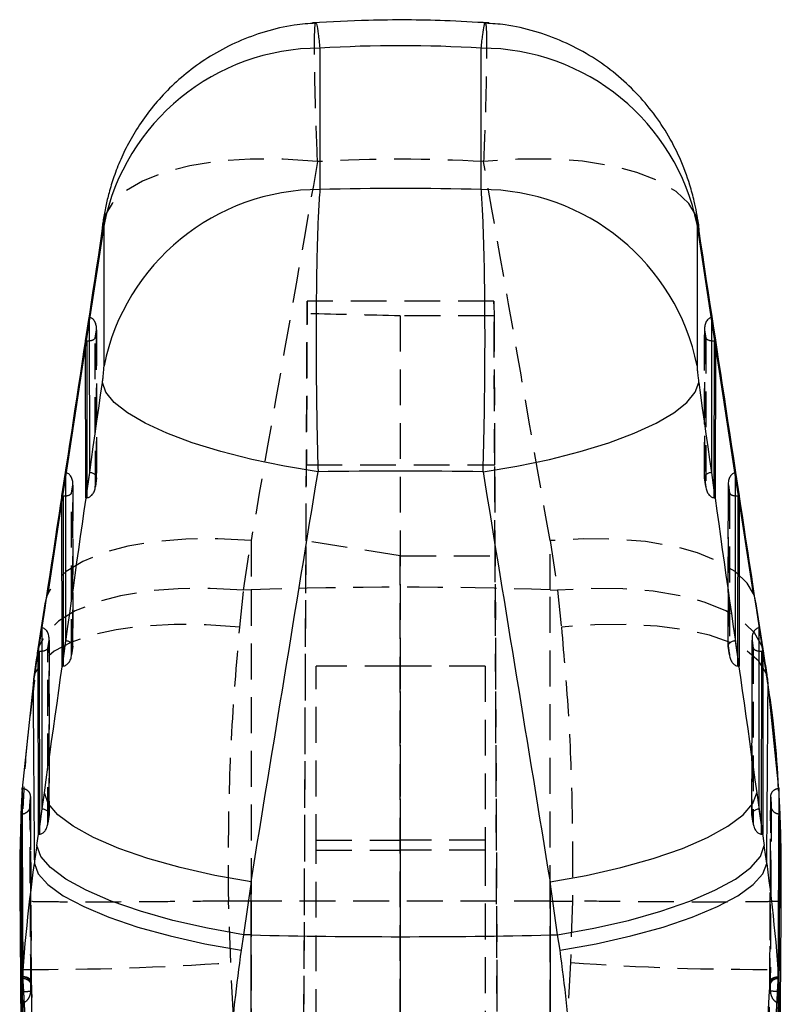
# Model space of a CAD drawing. Extents: x 26 to 373, y 29 to 284.
# Tile 12 of 14: x 208 to 235, y 235 to 270. Entities that reach past the tile are written whole.
import ezdxf

# ---------------------------------------------------------------- set-up
doc = ezdxf.new("R2010")
doc.units = 0
doc.linetypes.add('HIDDEN', pattern=[1.905, 1.27, -0.635])
doc.layers.get('0').update_dxf_attribs({"linetype": 'CONTINUOUS'})

msp = doc.modelspace()

# ---------------------------------------------------------------- linework, layer by layer
at = {"color": 7, "linetype": 'CONTINUOUS'}
for p, q in [((218.495829, 268.845858), (218.495829, 263.828637)), ((224.223642, 263.828637), (224.223642, 268.845858)), ((210.833945, 262.594985), (210.308735, 259.149621)), ((210.777449, 262.568543), (210.762073, 262.345041)), ((210.834191, 257.569181), (210.834191, 262.586402)), ((231.88528, 262.586402), (231.88528, 257.569181)), ((232.410737, 259.149621), (231.885746, 262.593547)), ((231.957399, 262.345041), (231.941514, 262.571933)), ((210.18197, 258.459727), (210.308619, 259.288127)), ((210.308619, 259.288127), (210.313188, 253.783862)), ((232.406283, 253.783862), (232.410852, 259.288127)), ((232.410852, 259.288127), (232.537501, 258.459727)), ((210.203465, 258.459056), (209.466828, 253.626729)), ((210.186598, 252.885344), (210.18197, 258.459727)), ((233.252643, 253.626729), (232.516006, 258.459056)), ((232.537501, 258.459727), (232.532873, 252.885344)), ((209.340052, 252.952779), (209.466701, 253.781179)), ((209.466701, 253.781179), (209.471656, 247.810806)), ((210.313188, 253.783862), (210.186598, 252.885344)), ((232.532873, 252.885344), (232.406283, 253.783862)), ((233.247815, 247.810806), (233.25277, 253.781179)), ((233.25277, 253.781179), (233.379419, 252.952779)), ((209.363979, 252.952034), (208.834756, 249.480347)), ((209.345065, 246.912288), (209.340052, 252.952779)), ((233.884715, 249.480347), (233.355493, 252.952034)), ((233.379419, 252.952779), (233.374406, 246.912288)), ((208.716164, 248.900669), (208.448597, 247.140052)), ((208.731831, 249.126139), (208.464264, 247.365522)), ((234.255207, 247.365522), (233.98764, 249.126139)), ((234.270875, 247.140052), (234.003308, 248.900669)), ((208.498133, 247.445831), (208.624781, 248.274239)), ((208.624781, 248.274239), (208.630123, 241.83775)), ((234.089348, 241.83775), (234.09469, 248.274239)), ((234.09469, 248.274239), (234.221339, 247.445831)), ((209.471656, 247.810806), (209.345065, 246.912288)), ((233.374406, 246.912288), (233.247815, 247.810806)), ((208.503533, 240.939232), (208.498133, 247.445831)), ((234.221339, 247.445831), (234.215938, 240.939232)), ((208.325682, 246.441046), (208.314916, 246.248285)), ((208.314916, 246.248285), (207.934691, 242.569918)), ((234.78478, 242.569918), (234.404555, 246.248285)), ((207.934684, 242.57184), (207.887016, 241.650546)), ((207.934691, 242.569918), (207.934684, 242.57184)), ((234.784787, 242.57184), (234.78478, 242.569918)), ((234.832455, 241.650546), (234.784787, 242.57184)), ((208.450672, 240.539903), (208.716164, 242.413732)), ((234.003308, 242.413732), (234.268799, 240.539903)), ((207.887016, 241.650546), (207.887029, 241.647387)), ((207.900819, 241.650546), (207.887016, 241.650546)), ((207.887029, 241.647387), (207.922209, 234.966698)), ((207.93841, 241.653251), (207.900819, 241.650546)), ((208.630123, 241.83775), (208.503533, 240.939232)), ((234.215938, 240.939232), (234.089348, 241.83775)), ((234.818652, 241.650546), (234.781066, 241.656879)), ((234.797262, 234.966698), (234.832443, 241.647387)), ((234.832455, 241.650546), (234.818652, 241.650546)), ((234.832443, 241.647387), (234.832455, 241.650546)), ((216.051951, 239.247101), (215.78646, 237.373272)), ((216.051951, 237.367036), (216.051951, 239.247101)), ((226.66752, 239.247101), (226.66752, 237.367036)), ((226.933012, 237.373272), (226.66752, 239.247101)), ((207.843052, 239.031876), (207.892396, 232.669043)), ((215.78646, 237.373272), (215.697082, 236.828024)), ((216.051951, 237.367036), (215.78646, 237.373272)), ((216.051951, 225.14798), (216.051951, 237.367036)), ((226.66752, 237.367036), (226.933012, 237.373272)), ((226.66752, 237.367036), (226.66752, 225.14798)), ((227.02239, 236.828024), (226.933012, 237.373272))]:
    msp.add_line(p, q, dxfattribs=at)
at = {"color": 7, "linetype": 'HIDDEN'}
for p, q in [((210.88715, 262.944015), (210.833945, 262.594985)), ((231.885746, 262.593547), (231.832321, 262.944015)), ((224.675534, 259.867261), (218.043937, 259.867261)), ((217.716371, 184.732763), (218.042338, 259.418579)), ((221.347737, 259.34499), (221.359126, 184.614813)), ((224.677426, 259.34499), (221.347737, 259.34499)), ((224.677426, 259.34499), (225.0031, 184.725734)), ((210.308735, 259.149621), (210.203465, 258.459056)), ((232.516006, 258.459056), (232.410737, 259.149621)), ((210.522914, 258.562247), (210.565823, 258.842918)), ((210.565823, 258.842918), (210.570185, 253.589007)), ((210.573066, 253.611105), (210.568677, 258.89949)), ((232.150794, 258.89949), (232.146405, 253.611105)), ((232.149286, 253.589007), (232.153648, 258.842918)), ((232.153648, 258.842918), (232.196558, 258.562247)), ((210.527295, 253.284583), (210.522914, 258.562247)), ((232.196558, 258.562247), (232.192177, 253.284583)), ((218.005548, 251.353572), (218.017465, 254.050622)), ((218.017465, 254.050622), (224.702006, 254.050622)), ((224.71627, 250.82233), (224.702006, 254.050622)), ((209.466828, 253.626729), (209.363979, 252.952034)), ((210.524042, 253.257091), (210.572231, 253.599124)), ((210.570185, 253.589007), (210.527295, 253.284583)), ((232.14724, 253.599124), (232.195429, 253.257091)), ((232.192177, 253.284583), (232.149286, 253.589007)), ((233.355493, 252.952034), (233.252643, 253.626729)), ((209.680994, 253.055307), (209.723904, 253.335977)), ((209.685763, 247.311527), (209.680994, 253.055307)), ((209.723904, 253.335977), (209.728652, 247.615951)), ((209.731534, 247.638049), (209.726758, 253.39255)), ((210.22557, 253.161962), (210.225798, 252.887102)), ((232.493673, 252.887102), (232.493901, 253.161962)), ((232.992714, 253.39255), (232.987937, 247.638049)), ((232.990819, 247.615951), (232.995567, 253.335977)), ((232.995567, 253.335977), (233.038477, 253.055307)), ((233.038477, 253.055307), (233.033709, 247.311527)), ((215.784384, 249.60238), (216.051951, 251.362997)), ((216.051951, 251.362997), (216.051951, 249.612386)), ((217.716377, 185.11316), (218.005548, 251.353572)), ((221.349093, 250.82233), (218.005548, 251.353572)), ((226.66752, 251.362997), (226.935087, 249.60238)), ((226.66752, 249.612386), (226.66752, 251.362997)), ((221.349093, 250.82233), (224.71627, 250.82233)), ((221.359126, 185.007913), (221.349093, 250.82233)), ((225.003094, 185.12019), (224.71627, 250.82233)), ((215.650704, 248.295622), (215.784384, 249.60238)), ((216.051951, 249.612386), (215.784384, 249.60238)), ((216.051951, 249.612386), (216.051951, 238.569739)), ((226.66752, 249.612386), (226.935087, 249.60238)), ((226.66752, 238.569739), (226.66752, 249.612386)), ((226.935087, 249.60238), (227.068768, 248.295622)), ((208.839076, 247.548359), (208.881985, 247.82903)), ((208.881985, 247.82903), (208.88712, 241.642895)), ((208.890002, 241.664993), (208.884838, 247.885602)), ((233.834633, 247.885602), (233.82947, 241.664993)), ((233.832351, 241.642895), (233.837486, 247.82903)), ((233.837486, 247.82903), (233.880395, 247.548359)), ((208.84423, 241.338464), (208.839076, 247.548359)), ((209.68251, 247.284027), (209.730699, 247.626061)), ((209.728652, 247.615951), (209.685763, 247.311527)), ((232.988772, 247.626061), (233.036961, 247.284027)), ((233.033709, 247.311527), (232.990819, 247.615951)), ((233.880395, 247.548359), (233.875241, 241.338464)), ((209.384037, 247.188906), (209.384266, 246.914039)), ((233.335206, 246.914039), (233.335434, 247.188906)), ((218.359736, 240.38201), (218.359736, 246.906678)), ((221.359736, 246.906678), (218.359736, 246.906678)), ((221.359736, 240.38201), (221.359736, 246.906678)), ((224.359736, 246.906678), (221.359736, 246.906678)), ((224.359736, 246.906678), (224.359736, 240.38201)), ((234.77836, 242.49948), (234.765851, 242.753039)), ((207.983058, 242.530363), (207.950256, 241.841862)), ((208.204798, 241.944174), (208.220551, 242.250579)), ((208.220559, 242.248135), (208.204808, 241.941328)), ((208.220551, 242.250579), (208.220559, 242.248135)), ((208.249304, 236.580478), (208.22249, 242.259795)), ((234.497134, 242.259721), (234.465871, 235.715615)), ((234.498912, 242.248135), (234.49892, 242.250579)), ((234.514663, 241.941328), (234.498912, 242.248135)), ((234.49892, 242.250579), (234.514673, 241.944174)), ((208.204808, 241.941328), (208.204798, 241.944174)), ((234.514673, 241.944174), (234.514663, 241.941328)), ((208.840978, 241.310971), (208.889167, 241.653005)), ((208.88712, 241.642895), (208.84423, 241.338464)), ((233.830304, 241.653005), (233.878494, 241.310971)), ((233.875241, 241.338464), (233.832351, 241.642895)), ((208.542506, 241.21585), (208.542734, 240.940983)), ((234.176737, 240.940983), (234.176966, 241.21585)), ((218.359736, 240.731338), (221.359736, 240.731338)), ((224.359736, 240.731338), (221.359736, 240.731338)), ((218.359736, 240.38201), (221.359736, 240.38201)), ((218.359736, 184.646836), (218.359736, 240.38201)), ((221.359736, 184.571078), (221.359736, 240.38201)), ((224.359736, 240.38201), (221.359736, 240.38201)), ((224.359736, 240.38201), (224.359736, 184.646836)), ((207.845563, 239.031883), (207.847224, 238.576943)), ((207.847224, 238.576943), (207.932304, 236.144292)), ((215.257568, 238.570841), (215.259594, 238.570849)), ((215.330539, 236.384662), (215.257568, 238.570841)), ((216.051951, 238.569739), (215.259594, 238.570849)), ((216.051951, 238.569739), (216.051951, 223.068046)), ((226.66752, 238.569739), (227.459877, 238.570849)), ((226.66752, 223.068046), (226.66752, 238.569739)), ((227.461903, 238.570841), (227.388933, 236.384662)), ((227.459877, 238.570849), (227.461903, 238.570841)), ((208.2471, 236.560362), (208.251542, 235.702815)), ((216.051951, 223.068046), (215.330539, 236.384662)), ((227.388933, 236.384662), (226.66752, 223.068046)), ((207.934887, 235.86187), (207.932304, 236.144292)), ((207.932304, 236.144292), (207.965146, 235.535363)), ((234.754325, 235.535363), (234.787167, 236.144292)), ((234.787167, 236.144292), (234.784584, 235.86187)), ((207.934104, 235.815199), (207.934887, 235.86187)), ((207.95154, 235.815199), (207.934104, 235.815199)), ((234.785367, 235.815199), (234.767931, 235.815199)), ((234.784584, 235.86187), (234.785367, 235.815199)), ((207.963183, 235.566276), (207.965146, 235.535363)), ((209.425681, 214.22224), (208.272134, 235.375116)), ((234.447337, 235.375116), (233.29379, 214.22224)), ((234.743795, 235.356102), (234.754325, 235.535363)), ((234.754325, 235.535363), (234.756288, 235.566276)), ((234.785177, 234.966869), (234.786568, 235.23059)), ((207.934294, 234.966869), (207.922208, 234.966698)), ((207.932971, 235.217939), (207.934294, 234.966869)), ((234.797263, 234.966698), (234.785177, 234.966869))]:
    msp.add_line(p, q, dxfattribs=at)
at = {"color": 8, "linetype": 'CONTINUOUS'}
for p, q in [((210.221173, 258.458505), (210.22557, 253.161962)), ((232.493901, 253.161962), (232.498298, 258.458505)), ((209.379254, 252.951557), (209.384037, 247.188906)), ((233.335434, 247.188906), (233.340217, 252.951557)), ((208.731831, 249.126139), (208.716164, 248.900669)), ((234.003308, 248.900669), (233.98764, 249.126139)), ((208.464264, 247.365522), (208.448597, 247.140052)), ((208.537335, 247.444617), (208.542506, 241.21585)), ((234.176966, 241.21585), (234.182136, 247.444617)), ((234.270875, 247.140052), (234.255207, 247.365522)), ((234.404555, 246.248285), (234.393792, 246.441031))]:
    msp.add_line(p, q, dxfattribs=at)
at = {"color": 7, "linetype": 'HIDDEN', "flags": 128}
for points in [[(218.412614, 264.81651), (217.196038, 264.90389), (216.016863, 264.908689), (214.902494, 264.8308), (213.878825, 264.672043), (212.969646, 264.436098), (212.196083, 264.128434), (211.576114, 263.756233), (211.124146, 263.328122), (210.887093, 262.943881)], [(231.832162, 262.944373), (231.595326, 263.328122), (231.143357, 263.756233), (230.523388, 264.128434), (229.749825, 264.436098), (228.840646, 264.672043), (227.816977, 264.8308), (226.702608, 264.908689), (225.523433, 264.90389), (224.306857, 264.81651)], [(210.887093, 262.943881), (210.85068, 262.854049), (210.777449, 262.568543)], [(231.941514, 262.571933), (231.868792, 262.854049), (231.832162, 262.944373)], [(216.051951, 251.362997), (214.872388, 251.42991), (213.734502, 251.419003), (212.66342, 251.330519), (211.682795, 251.16642), (210.814283, 250.930319), (210.077062, 250.627438), (209.487412, 250.264461), (209.058355, 249.849404), (208.834873, 249.480615)], [(233.884576, 249.480667), (233.661116, 249.849404), (233.232059, 250.264461), (232.64241, 250.627438), (231.905189, 250.930319), (231.036676, 251.16642), (230.056051, 251.330519), (228.984969, 251.419003), (227.847083, 251.42991), (226.66752, 251.362997)], [(215.784384, 249.60238), (214.604821, 249.669293), (213.466935, 249.658386), (212.395853, 249.56991), (211.415229, 249.405804), (210.546715, 249.16971), (209.809494, 248.866821), (209.219845, 248.503844), (208.790789, 248.088794), (208.531799, 247.630822), (208.464264, 247.365522)], [(234.255207, 247.365522), (234.187672, 247.630822), (233.928683, 248.088794), (233.499626, 248.503844), (232.909977, 248.866821), (232.172756, 249.16971), (231.304242, 249.405804), (230.323619, 249.56991), (229.252536, 249.658386), (228.11465, 249.669293), (226.935087, 249.60238)], [(215.650704, 248.295622), (214.465075, 248.37588), (213.321688, 248.386467), (212.246051, 248.327168), (211.262164, 248.199301), (210.391976, 248.00572), (209.654902, 247.750732), (209.067388, 247.440042), (208.64254, 247.080567), (208.389837, 246.680336), (208.325682, 246.441046)], [(234.393792, 246.441031), (234.329635, 246.680336), (234.076931, 247.080567), (233.652083, 247.440042), (233.064569, 247.750732), (232.327495, 248.00572), (231.457307, 248.199301), (230.47342, 248.327168), (229.397783, 248.386467), (228.254396, 248.37588), (227.068768, 248.295622)]]:
    msp.add_lwpolyline(points, dxfattribs=at)
at = {"color": 7, "linetype": 'CONTINUOUS', "flags": 128}
for points in [[(218.429961, 253.805871), (217.235765, 254.002983), (216.077017, 254.244397), (214.979637, 254.52471), (213.96817, 254.837664), (213.065238, 255.176248), (212.29104, 255.5329), (211.662892, 255.899633), (211.194842, 256.268243), (210.897363, 256.63049), (210.777106, 256.978276)], [(224.289511, 253.805871), (225.483706, 254.002983), (226.642454, 254.244397), (227.739834, 254.52471), (228.751302, 254.837664), (229.654233, 255.176248), (230.428431, 255.5329), (231.05658, 255.899633), (231.524629, 256.268243), (231.822108, 256.63049), (231.942365, 256.978276)], [(208.834873, 249.480615), (208.799366, 249.391439), (208.731831, 249.126139)], [(233.98764, 249.126139), (233.920105, 249.391439), (233.884576, 249.480667)], [(216.051951, 239.247101), (214.768336, 239.476631), (213.536882, 239.757041), (212.389844, 240.080985), (211.357265, 240.439983), (210.466195, 240.824627), (209.739973, 241.22485), (209.197621, 241.630162), (208.853346, 242.029945), (208.716164, 242.413732)], [(226.66752, 239.247101), (227.951135, 239.476631), (229.182589, 239.757041), (230.329627, 240.080985), (231.362206, 240.439983), (232.253276, 240.824627), (232.979498, 241.22485), (233.52185, 241.630162), (233.866126, 242.029945), (234.003308, 242.413732)], [(215.78646, 237.373272), (214.502845, 237.602802), (213.271391, 237.883212), (212.124352, 238.207156), (211.091774, 238.566155), (210.200704, 238.950799), (209.474482, 239.351022), (208.93213, 239.756333), (208.587854, 240.156116), (208.450672, 240.539903)], [(226.933012, 237.373272), (228.216626, 237.602802), (229.44808, 237.883212), (230.59512, 238.207156), (231.627697, 238.566155), (232.518767, 238.950799), (233.244989, 239.351022), (233.787341, 239.756333), (234.131617, 240.156116), (234.268799, 240.539903)], [(208.361294, 239.907401), (208.500183, 239.537867), (208.845695, 239.151994), (209.388798, 238.759878), (210.115297, 238.371754), (211.0062, 237.997773), (212.03822, 237.647714), (213.184381, 237.330722), (214.414722, 237.055095), (215.697082, 236.828024)], [(227.02239, 236.828024), (228.30475, 237.055095), (229.53509, 237.330722), (230.681251, 237.647714), (231.713271, 237.997773), (232.604174, 238.371754), (233.330673, 238.759878), (233.873776, 239.151994), (234.219288, 239.537867), (234.358177, 239.907401)]]:
    msp.add_lwpolyline(points, dxfattribs=at)
at = {"color": 7, "linetype": 'CONTINUOUS'}
for centre, radius, start, end in [((218.489067, 261.035446), 7.810416, 89.950397, 168.5463345), ((224.230404, 261.035446), 7.810416, 11.4536655, 90.049603), ((218.489067, 256.018225), 7.810416, 89.950397, 168.5463345), ((224.230404, 256.018225), 7.810416, 11.4536655, 90.049603), ((221.359736, 463.637807), 226.333016, 268.65622103, 271.34377897)]:
    msp.add_arc(centre, radius, start, end, dxfattribs=at)
at = {"color": 7, "linetype": 'HIDDEN'}
for centre, radius, start, end in [((221.359736, 107.466222), 142.245226, 87.86155015, 92.13844985), ((208.446681, 334.285838), 98.142895, 269.69970556, 274.02209573), ((234.27279, 334.285838), 98.142895, 265.97790427, 270.30029444), ((207.965461, 235.523345), 0.292186, 6.9275303, 92.7308549), ((234.753667, 235.52375), 0.291798, 87.1981914, 173.1434234)]:
    msp.add_arc(centre, radius, start, end, dxfattribs=at)
at = {"color": 7, "linetype": 'CONTINUOUS'}
for centre, major_axis, ratio, start_param, end_param in [((221.359736, 190.554196), (0, 78.378381), 0.776999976, 6.236141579, 6.330229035), ((221.359736, 228.680247), (60.9, 0), 0.577788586, 1.523752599, 1.617840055), ((213.316244, 255.460416), (52.662426, 346.037494), 0.010175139, 1.55244796, 1.591302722), ((229.403227, 255.460416), (-52.662426, 346.037494), 0.010175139, 4.691882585, 4.730737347), ((210.221283, 258.599546), (0.30433, -0.023002), 0.461114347, 4.746868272, 5.040477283), ((232.498188, 258.599546), (0.30433, 0.023002), 0.461114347, 4.384300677, 4.677909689), ((213.316244, 299.027888), (52.67568, 375.394985), 0.0088355, 4.562239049, 4.601378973), ((229.403227, 299.027888), (-52.67568, 375.394985), 0.0088355, 1.681806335, 1.720946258), ((221.359736, 298.033342), (60.75871, 375.540696), 0.011040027, 4.556991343, 4.596131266), ((221.359736, 228.680247), (60.9, 0), 0.413050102, 1.522669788, 1.618922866), ((221.359736, 298.033342), (-60.75871, 375.540696), 0.011040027, 1.687054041, 1.726193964), ((209.379364, 253.092601), (0.30433, -0.023002), 0.461114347, 4.746868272, 5.040477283), ((233.340108, 253.092601), (0.30433, 0.023002), 0.461114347, 4.384300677, 4.677909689), ((208.530816, 239.935385), (2.147651, 17.303404), 0.060915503, 1.148917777, 1.204911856), ((208.495349, 247.31031), (0.307396, 0.000452), 0.440886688, 1.433131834, 1.561091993), ((208.537444, 247.585657), (0.30433, -0.023002), 0.461114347, 4.746868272, 5.040477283), ((234.182027, 247.585657), (0.30433, 0.023002), 0.461114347, 4.384300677, 4.677909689), ((234.224123, 247.31031), (0.307396, -0.000452), 0.440886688, 1.580500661, 1.70846082), ((234.188655, 239.935385), (-2.147651, 17.303404), 0.060915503, 5.078273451, 5.13426753), ((209.904393, 224.108461), (7.285453, 58.698138), 0.060915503, 1.294642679, 1.305848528), ((232.815078, 224.108461), (-7.285453, 58.698138), 0.060915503, 4.977336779, 4.988542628)]:
    msp.add_ellipse(centre, major_axis=major_axis, ratio=ratio, start_param=start_param, end_param=end_param, dxfattribs=at)
at = {"color": 7, "linetype": 'HIDDEN'}
for centre, major_axis, ratio, start_param, end_param in [((221.359736, 254.46587), (60.724364, 346.291118), 0.013346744, 1.543242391, 1.582097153), ((221.359736, 190.554196), (0, 74.349424), 0.819105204, 6.234773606, 6.331597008), ((221.359736, 254.46587), (-60.724364, 346.291118), 0.013346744, 4.701088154, 4.739942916), ((217.999663, 249.716546), (0.044274, 10.150712), 0.000120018, 5.984753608, 7.412840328), ((224.719809, 249.716546), (-0.044274, 10.150712), 0.000120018, 5.153530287, 6.605360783), ((178.586771, 249.716546), (145.15779, -0.236196), 0.069909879, 1.271891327, 1.295635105), ((210.264193, 258.880215), (0.030939, 0.40934), 0.739992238, 4.677166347, 6.238540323), ((232.455279, 258.880215), (-0.030939, 0.40934), 0.739992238, 0.044644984, 1.606018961), ((210.179187, 258.324198), (0.307396, 0.000452), 0.440886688, 1.433131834, 1.561091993), ((210.221283, 258.599546), (0.30433, -0.023002), 0.461114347, 5.040477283, 6.180282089), ((232.498188, 258.599546), (0.30433, 0.023002), 0.461114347, 3.244495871, 4.384300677), ((232.540284, 258.324198), (0.307396, -0.000452), 0.440886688, 1.580500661, 1.70846082), ((209.422273, 253.373271), (0.030939, 0.40934), 0.739992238, 4.677166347, 6.238540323), ((210.268554, 253.626304), (0.304306, -0.021204), 0.528652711, 6.182320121, 7.743694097), ((232.450918, 253.626304), (0.304306, 0.021204), 0.528652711, 1.681083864, 3.24245784), ((233.297198, 253.373271), (-0.030939, 0.40934), 0.739992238, 0.044644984, 1.606018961), ((209.379364, 253.092601), (0.30433, -0.023002), 0.461114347, 5.040477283, 6.180282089), ((210.225664, 253.321878), (0.0303, 0.434847), 0.696728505, 3.241714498, 4.675128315), ((232.493808, 253.321878), (-0.0303, 0.434847), 0.696728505, 1.608056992, 3.041470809), ((233.340108, 253.092601), (0.30433, 0.023002), 0.461114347, 3.244495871, 4.384300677), ((209.337268, 252.817254), (0.307396, 0.000452), 0.440886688, 1.433131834, 1.561091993), ((210.183587, 253.023225), (0.307387, 0.004449), 0.448603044, 4.715690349, 4.843650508), ((232.535884, 253.023225), (0.307387, -0.004449), 0.448603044, 4.581127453, 4.709087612), ((233.382203, 252.817254), (0.307396, -0.000452), 0.440886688, 1.580500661, 1.70846082), ((208.580354, 247.866327), (0.030939, 0.40934), 0.739992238, 4.677166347, 6.238540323), ((234.139117, 247.866327), (-0.030939, 0.40934), 0.739992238, 0.044644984, 1.606018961), ((209.427021, 247.653246), (0.304306, -0.021204), 0.528652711, 6.182320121, 7.743694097), ((233.29245, 247.653246), (0.304306, 0.021204), 0.528652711, 1.681083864, 3.24245784), ((208.537444, 247.585657), (0.30433, -0.023002), 0.461114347, 5.040477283, 6.180282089), ((234.182027, 247.585657), (0.30433, 0.023002), 0.461114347, 3.244495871, 4.384300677), ((209.384131, 247.34882), (0.0303, 0.434847), 0.696728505, 3.241714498, 4.675128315), ((233.33534, 247.34882), (-0.0303, 0.434847), 0.696728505, 1.608056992, 3.041470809), ((209.342055, 247.050167), (0.307387, 0.004449), 0.448603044, 4.715690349, 4.843650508), ((233.377416, 247.050167), (0.307387, -0.004449), 0.448603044, 4.581127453, 4.709087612), ((208.585489, 241.680188), (0.304306, -0.021204), 0.528652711, 6.182320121, 7.743694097), ((234.133982, 241.680188), (0.304306, 0.021204), 0.528652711, 1.681083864, 3.24245784), ((208.542599, 241.375762), (0.0303, 0.434847), 0.696728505, 3.241714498, 4.675128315), ((234.176872, 241.375762), (-0.0303, 0.434847), 0.696728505, 1.608056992, 3.041470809), ((208.500522, 241.077109), (0.307387, 0.004449), 0.448603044, 4.715690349, 4.843650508), ((234.218949, 241.077109), (0.307387, -0.004449), 0.448603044, 4.581127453, 4.709087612)]:
    msp.add_ellipse(centre, major_axis=major_axis, ratio=ratio, start_param=start_param, end_param=end_param, dxfattribs=at)
at = {"color": 7, "linetype": 'CONTINUOUS'}
for points, knots in [([(224.490273, 269.740479), (223.97079, 269.769555), (222.550866, 269.84903), (220.460244, 269.859676), (218.894404, 269.776019), (218.229198, 269.740479)], [0, 0, 0, 0, 0.2491538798, 0.6810227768, 1, 1, 1, 1]), ([(218.355482, 269.732939), (218.099169, 269.715851), (217.489278, 269.67519), (216.559183, 269.449422), (215.595021, 269.098881), (214.716946, 268.644847), (213.931012, 268.112923), (213.240598, 267.520019), (212.646659, 266.884902), (212.148781, 266.226692), (211.743648, 265.564606), (211.425217, 264.917292), (211.185008, 264.302471), (211.013585, 263.743236), (210.892168, 263.227811), (210.820327, 262.854266), (210.787921, 262.627639), (210.779359, 262.567761)], [0, 0, 0, 0, 0.067832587, 0.161405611, 0.251756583, 0.338630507, 0.422013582, 0.502133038, 0.578731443, 0.651489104, 0.719975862, 0.783678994, 0.842058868, 0.894530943, 0.938844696, 0.98384199, 1, 1, 1, 1]), ([(231.941323, 262.57092), (231.939354, 262.584549), (231.897908, 262.871398), (231.809575, 263.333299), (231.600302, 264.125401), (231.293632, 264.945781), (230.831446, 265.832123), (230.283184, 266.630865), (229.644797, 267.360715), (228.908801, 268.023666), (228.063528, 268.611917), (227.129861, 269.09905), (226.127044, 269.459988), (225.196739, 269.680578), (224.60132, 269.717722), (224.363587, 269.732552)], [0, 0, 0, 0, 0.0036859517, 0.0775766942, 0.1307078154, 0.2212306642, 0.3089506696, 0.3944565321, 0.4768494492, 0.5648294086, 0.6557332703, 0.7484915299, 0.8424177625, 0.9370820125, 1, 1, 1, 1]), ([(218.495829, 263.828637), (218.477956, 263.570317), (218.443724, 263.075555), (218.406043, 262.07367), (218.37752, 260.885598), (218.362215, 259.52822), (218.360806, 258.057177), (218.371778, 256.624777), (218.393996, 255.187816), (218.417972, 254.266519), (218.429961, 253.805871)], [0, 0, 0, 0, 0.13174533, 0.252331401, 0.372918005, 0.51640344, 0.639011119, 0.761618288, 0.880809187, 1, 1, 1, 1]), ([(224.289511, 253.805871), (224.297236, 254.092025), (224.317919, 254.858214), (224.341479, 256.145635), (224.35823, 257.763314), (224.35869, 259.313494), (224.34397, 260.724645), (224.319506, 261.87736), (224.284114, 262.866954), (224.250091, 263.485503), (224.228366, 263.767353), (224.223642, 263.828637)], [0, 0, 0, 0, 0.074457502, 0.199362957, 0.324268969, 0.483490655, 0.604086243, 0.724681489, 0.845549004, 0.966416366, 1, 1, 1, 1]), ([(210.834191, 262.586402), (210.834019, 262.597075), (210.833478, 262.630485), (210.827008, 262.648559), (210.814116, 262.618878), (210.797072, 262.548608), (210.779752, 262.45762), (210.766884, 262.375676), (210.762073, 262.345041)], [0, 0, 0, 0, 0.097615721, 0.305596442, 0.513515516, 0.652637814, 0.870135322, 1, 1, 1, 1]), ([(231.957399, 262.345041), (231.955164, 262.359497), (231.945063, 262.424824), (231.927213, 262.526211), (231.909708, 262.603275), (231.896231, 262.641492), (231.887123, 262.643898), (231.885868, 262.604768), (231.88528, 262.586402)], [0, 0, 0, 0, 0.060465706, 0.273245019, 0.486141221, 0.609925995, 0.816920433, 1, 1, 1, 1]), ([(210.777106, 256.978276), (210.784543, 257.033297), (210.799585, 257.14458), (210.815504, 257.290905), (210.827241, 257.420154), (210.833307, 257.510971), (210.83396, 257.553961), (210.834191, 257.569181)], [0, 0, 0, 0, 0.239977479, 0.485358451, 0.628840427, 0.868597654, 1, 1, 1, 1]), ([(231.88528, 257.569181), (231.885296, 257.565579), (231.885427, 257.536153), (231.889093, 257.45891), (231.900076, 257.329955), (231.915572, 257.183831), (231.929826, 257.068336), (231.940013, 256.99517), (231.942365, 256.978276)], [0, 0, 0, 0, 0.033512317, 0.273759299, 0.513954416, 0.673699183, 0.924653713, 1, 1, 1, 1]), ([(208.464264, 247.365522), (208.452695, 247.289264), (208.406433, 246.984333), (208.360337, 246.674209), (208.325769, 246.441642)], [0, 0, 0, 0, 0.250081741, 1, 1, 1, 1]), ([(234.393702, 246.441642), (234.382191, 246.519347), (234.336136, 246.830242), (234.289893, 247.136106), (234.255207, 247.365522)], [0, 0, 0, 0, 0.249939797, 1, 1, 1, 1]), ([(234.765851, 242.753039), (234.760967, 242.856437), (234.725361, 243.610207), (234.609426, 244.846449), (234.453427, 245.951705), (234.385412, 246.433588)], [0, 0, 0, 0, 0.082289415, 0.599885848, 1, 1, 1, 1]), ([(208.314916, 246.248285), (208.325266, 244.747442), (208.33988, 242.62828), (208.356458, 240.52197), (208.361294, 239.907401)], [0, 0, 0, 0, 0.708224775, 1, 1, 1, 1]), ([(234.358177, 239.907401), (234.363014, 240.52197), (234.379591, 242.62828), (234.394205, 244.747442), (234.404555, 246.248285)], [0, 0, 0, 0, 0.291775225, 1, 1, 1, 1]), ([(207.964407, 235.880906), (207.964029, 235.957379), (207.961869, 236.395058), (207.952808, 238.277584), (207.943318, 240.430764), (207.936091, 242.222761), (207.934691, 242.569918)], [0, 0, 0, 0, 0.034297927, 0.196298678, 0.844301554, 1, 1, 1, 1]), ([(234.78478, 242.569918), (234.784479, 242.494628), (234.782732, 242.058131), (234.775036, 240.176787), (234.765541, 238.02241), (234.756769, 236.229243), (234.755065, 235.880906)], [0, 0, 0, 0, 0.033767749, 0.195768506, 0.843771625, 1, 1, 1, 1]), ([(207.887029, 241.647387), (207.86633, 241.047009), (207.836434, 240.179889), (207.843416, 239.301953), (207.845563, 239.031883)], [0, 0, 0, 0, 0.6923813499, 1, 1, 1, 1]), ([(234.869134, 239.035087), (234.871645, 239.689671), (234.875007, 240.565945), (234.841037, 241.429034), (234.832443, 241.647387)], [0, 0, 0, 0, 0.747009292, 1, 1, 1, 1]), ([(234.829814, 232.65397), (234.83015, 232.692932), (234.848324, 234.805404), (234.861639, 236.939948), (234.874708, 239.035124)], [0, 0, 0, 0, 0.018443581, 1, 1, 1, 1]), ([(215.697082, 236.828024), (215.537882, 235.608358), (215.216161, 233.143573), (215.33318, 230.599868), (215.392294, 229.314881)], [0, 0, 0, 0, 0.4948364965, 1, 1, 1, 1]), ([(227.327177, 229.314881), (227.385798, 230.573863), (227.504234, 233.117441), (227.184079, 235.582887), (227.02239, 236.828024)], [0, 0, 0, 0, 0.494965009, 1, 1, 1, 1]), ([(207.922209, 234.966698), (207.929949, 235.160512), (207.942121, 235.465333), (207.958457, 235.769968), (207.964407, 235.880906)], [0, 0, 0, 0, 0.6358316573, 1, 1, 1, 1]), ([(234.755065, 235.880906), (234.764926, 235.692965), (234.780912, 235.388311), (234.792733, 235.083479), (234.797262, 234.966698)], [0, 0, 0, 0, 0.6168979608, 1, 1, 1, 1])]:
    msp.add_open_spline(points, degree=3, knots=knots, dxfattribs=at)
at = {"color": 7, "linetype": 'HIDDEN'}
for points, knots in [([(218.412614, 264.81651), (218.39282, 265.331926), (218.35657, 266.275835), (218.323461, 267.446135), (218.304108, 268.455451), (218.30305, 269.193951), (218.320271, 269.612102), (218.33775, 269.774061), (218.353379, 269.738056), (218.355451, 269.733282)], [0, 0, 0, 0, 0.181034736, 0.331538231, 0.486594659, 0.682321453, 0.827693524, 0.977154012, 1, 1, 1, 1]), ([(224.364566, 269.744637), (224.375026, 269.723734), (224.398274, 269.677276), (224.414441, 269.26744), (224.415972, 268.606747), (224.4034, 267.767591), (224.376609, 266.738742), (224.343035, 265.732433), (224.316451, 265.059416), (224.306857, 264.81651)], [0, 0, 0, 0, 0.142866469, 0.317535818, 0.467587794, 0.617639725, 0.766722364, 0.915805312, 1, 1, 1, 1]), ([(215.259594, 238.570849), (215.256329, 239.137141), (215.245237, 241.060807), (215.320636, 244.376523), (215.539685, 246.977425), (215.650704, 248.295622)], [0, 0, 0, 0, 0.170642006, 0.579661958, 1, 1, 1, 1]), ([(227.068768, 248.295622), (227.160972, 247.238575), (227.347099, 245.104773), (227.466911, 241.821349), (227.462156, 239.62375), (227.459877, 238.570849)], [0, 0, 0, 0, 0.33834059, 0.682989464, 1, 1, 1, 1]), ([(208.36908, 246.415655), (208.295166, 245.853034), (208.138651, 244.66167), (208.02102, 243.356121), (207.986978, 242.615618), (207.983058, 242.530363)], [0, 0, 0, 0, 0.441905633, 0.935746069, 1, 1, 1, 1]), ([(207.934684, 242.57184), (207.961963, 242.568012), (208.02252, 242.559514), (208.10684, 242.512337), (208.175685, 242.43775), (208.217381, 242.346366), (208.219527, 242.281475), (208.220549, 242.250579)], [0, 0, 0, 0, 0.170480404, 0.378445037, 0.588714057, 0.804173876, 1, 1, 1, 1]), ([(234.49892, 242.250579), (234.500511, 242.285884), (234.503694, 242.356509), (234.553511, 242.452554), (234.630122, 242.525654), (234.712792, 242.563458), (234.76596, 242.569648), (234.784787, 242.57184)], [0, 0, 0, 0, 0.223428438, 0.446951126, 0.667484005, 0.882253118, 1, 1, 1, 1]), ([(208.220559, 242.248135), (208.220946, 242.157851), (208.222879, 241.706433), (208.231139, 239.810472), (208.240006, 238.004855), (208.2471, 236.560362)], [0, 0, 0, 0, 0.047619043, 0.238095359, 1, 1, 1, 1]), ([(234.467929, 235.702815), (234.468402, 235.793093), (234.470767, 236.244488), (234.480448, 238.140389), (234.490234, 240.231868), (234.497681, 241.962273), (234.498912, 242.248135)], [0, 0, 0, 0, 0.041379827, 0.2069000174, 0.8689803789, 1, 1, 1, 1]), ([(208.204798, 241.944174), (208.199563, 241.908911), (208.189091, 241.838364), (208.12944, 241.746463), (208.045398, 241.681724), (207.976143, 241.655786), (207.940169, 241.653369), (207.93841, 241.653251)], [0, 0, 0, 0, 0.2510430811, 0.5022375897, 0.749163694, 0.9877358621, 1, 1, 1, 1]), ([(208.237557, 235.398727), (208.237057, 235.489008), (208.234559, 235.940414), (208.224324, 237.836278), (208.213979, 239.926878), (208.206105, 241.656372), (208.204808, 241.941328)], [0, 0, 0, 0, 0.041397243, 0.206985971, 0.869341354, 1, 1, 1, 1]), ([(234.514663, 241.941328), (234.514254, 241.851044), (234.51221, 241.399625), (234.503431, 239.503666), (234.492996, 237.413084), (234.483482, 235.683669), (234.481914, 235.398727)], [0, 0, 0, 0, 0.041397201, 0.206986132, 0.869341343, 1, 1, 1, 1]), ([(234.781066, 241.656879), (234.760586, 241.659198), (234.706928, 241.665274), (234.629659, 241.711326), (234.560566, 241.785511), (234.522967, 241.868244), (234.516967, 241.92319), (234.514676, 241.944174)], [0, 0, 0, 0, 0.142531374, 0.373435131, 0.6079428, 0.850273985, 1, 1, 1, 1]), ([(215.257568, 238.570841), (214.811212, 238.5654), (213.905555, 238.554361), (212.61652, 238.542908), (211.409801, 238.535443), (210.343113, 238.532562), (209.426933, 238.534126), (208.70389, 238.539973), (208.181095, 238.549964), (207.915235, 238.562132), (207.850892, 238.571849), (207.847647, 238.576356), (207.847224, 238.576943)], [0, 0, 0, 0, 0.1123646, 0.227987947, 0.340352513, 0.455975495, 0.568342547, 0.683968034, 0.796339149, 0.911968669, 0.988518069, 1, 1, 1, 1]), ([(226.66752, 238.569739), (224.905024, 238.567881), (221.366539, 238.564151), (217.827978, 238.567871), (216.051951, 238.569739)], [0, 0, 0, 0, 0.498093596, 1, 1, 1, 1]), ([(234.872247, 238.576943), (234.871824, 238.576356), (234.86858, 238.571849), (234.805248, 238.562288), (234.542383, 238.550073), (234.02739, 238.540127), (233.300552, 238.534157), (232.395172, 238.532553), (231.320792, 238.535389), (230.126648, 238.542731), (228.826866, 238.554225), (227.921206, 238.56525), (227.461903, 238.570841)], [0, 0, 0, 0, 0.011481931, 0.08803133, 0.200402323, 0.316031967, 0.428398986, 0.544024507, 0.656389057, 0.772012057, 0.884376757, 1, 1, 1, 1]), ([(207.992619, 229.983749), (207.982214, 230.955635), (207.961404, 232.899408), (207.943204, 234.843269), (207.934104, 235.815199)], [0, 0, 0, 0, 0.499999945, 1, 1, 1, 1]), ([(207.934887, 235.86187), (207.934963, 235.862718), (207.935321, 235.866745), (207.936074, 235.863625), (207.936669, 235.861162)], [0, 0, 0, 0, 0.210646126, 1, 1, 1, 1]), ([(207.951545, 235.815199), (207.951518, 235.838468), (207.951481, 235.870139), (207.95234, 235.86298), (207.952568, 235.86108)], [0, 0, 0, 0, 0.734711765, 1, 1, 1, 1]), ([(208.011575, 229.983749), (208.001005, 230.945992), (207.979651, 232.889764), (207.960972, 234.833625), (207.95154, 235.815199)], [0, 0, 0, 0, 0.4950388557, 1, 1, 1, 1]), ([(208.272212, 235.375056), (208.272152, 235.376164), (208.270563, 235.405421), (208.267161, 235.462719), (208.261984, 235.536242), (208.258349, 235.576917), (208.254552, 235.607724), (208.246417, 235.647323), (208.225529, 235.705432), (208.177066, 235.777041), (208.095406, 235.837538), (208.014576, 235.869001), (207.965686, 235.864409), (207.952459, 235.863166)], [0, 0, 0, 0, 0.0045206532, 0.1194153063, 0.2323471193, 0.354457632, 0.4124216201, 0.4544842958, 0.53513315, 0.6621902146, 0.8009448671, 0.9461464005, 1, 1, 1, 1]), ([(208.251542, 235.702815), (208.251587, 235.703319), (208.253465, 235.724408), (208.242688, 235.765378), (208.19142, 235.816034), (208.121354, 235.851284), (208.04678, 235.873501), (207.991355, 235.878484), (207.964407, 235.880906)], [0, 0, 0, 0, 0.006566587, 0.274718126, 0.524347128, 0.693230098, 0.85084301, 1, 1, 1, 1]), ([(208.251542, 235.702815), (208.24822, 235.6336), (208.243356, 235.532246), (208.238953, 235.430872), (208.237557, 235.398727)], [0, 0, 0, 0, 0.682907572, 1, 1, 1, 1]), ([(208.272134, 235.375116), (208.270803, 235.398626), (208.268174, 235.445033), (208.264031, 235.506372), (208.260344, 235.552643), (208.257468, 235.578712), (208.255629, 235.5833), (208.255553, 235.566827), (208.255515, 235.558594)], [0, 0, 0, 0, 0.169747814, 0.335078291, 0.500564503, 0.666178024, 0.833154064, 1, 1, 1, 1]), ([(234.766809, 235.862883), (234.738733, 235.86264), (234.679683, 235.862129), (234.602463, 235.823521), (234.542826, 235.773526), (234.504277, 235.720977), (234.481636, 235.673277), (234.470358, 235.635149), (234.465553, 235.610128), (234.462955, 235.591966), (234.459897, 235.564499), (234.455964, 235.516125), (234.451027, 235.442418), (234.448426, 235.395244), (234.447323, 235.375235)], [0, 0, 0, 0, 0.1132515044, 0.2381984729, 0.3416481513, 0.4292231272, 0.5015659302, 0.5572558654, 0.5925542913, 0.6226920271, 0.6728421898, 0.8089397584, 0.9189607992, 1, 1, 1, 1]), ([(234.463956, 235.558594), (234.463911, 235.567089), (234.463823, 235.583673), (234.461916, 235.57812), (234.459022, 235.551469), (234.455319, 235.504713), (234.451215, 235.443659), (234.448629, 235.397948), (234.447337, 235.375116)], [0, 0, 0, 0, 0.1737583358, 0.3392185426, 0.5045567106, 0.6698309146, 0.8350892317, 1, 1, 1, 1]), ([(234.467929, 235.702815), (234.467885, 235.703319), (234.466006, 235.724408), (234.476784, 235.765378), (234.528051, 235.816034), (234.598117, 235.851284), (234.672691, 235.873501), (234.728116, 235.878484), (234.755065, 235.880906)], [0, 0, 0, 0, 0.006566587, 0.274718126, 0.524347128, 0.693230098, 0.85084301, 1, 1, 1, 1]), ([(234.481914, 235.398727), (234.480518, 235.430872), (234.476115, 235.532246), (234.471251, 235.6336), (234.467929, 235.702815)], [0, 0, 0, 0, 0.317092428, 1, 1, 1, 1]), ([(234.767931, 235.815199), (234.758499, 234.833625), (234.73982, 232.889764), (234.718467, 230.945992), (234.707896, 229.983749)], [0, 0, 0, 0, 0.5049611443, 1, 1, 1, 1]), ([(234.785367, 235.815199), (234.776267, 234.843269), (234.758067, 232.899406), (234.737257, 230.955635), (234.726852, 229.983749)], [0, 0, 0, 0, 0.4999998, 1, 1, 1, 1]), ([(234.766916, 235.861572), (234.767119, 235.863393), (234.76799, 235.871173), (234.767954, 235.839477), (234.767926, 235.815199)], [0, 0, 0, 0, 0.2340493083, 1, 1, 1, 1]), ([(234.782824, 235.86152), (234.783364, 235.863849), (234.784126, 235.86713), (234.784481, 235.863052), (234.784584, 235.86187)], [0, 0, 0, 0, 0.710076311, 1, 1, 1, 1]), ([(207.934294, 234.966869), (207.960251, 234.97042), (208.011961, 234.977493), (208.089636, 235.026423), (208.170916, 235.120287), (208.222799, 235.252328), (208.236245, 235.35388), (208.237526, 235.397654), (208.237557, 235.398727)], [0, 0, 0, 0, 0.126397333, 0.251804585, 0.45167875, 0.764577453, 0.994229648, 1, 1, 1, 1]), ([(207.965146, 235.535363), (207.965792, 235.52502), (207.969387, 235.467444), (207.972851, 235.406107), (207.975693, 235.355789)], [0, 0, 0, 0, 0.179642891, 1, 1, 1, 1]), ([(207.975693, 235.355789), (208.013486, 235.357924), (208.091537, 235.362332), (208.190844, 235.368462), (208.260784, 235.373337), (208.268351, 235.374523), (208.272134, 235.375116)], [0, 0, 0, 0, 0.238339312, 0.49222566, 0.746113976, 1, 1, 1, 1]), ([(207.975693, 235.355789), (207.986027, 235.165432), (208.040371, 234.164312), (208.267388, 229.986329), (208.485335, 225.998776), (208.658968, 222.821968)], [0, 0, 0, 0, 0.045561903, 0.239617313, 1, 1, 1, 1]), ([(208.255515, 235.558587), (208.26493, 234.577432), (208.283573, 232.634495), (208.304885, 230.691706), (208.315435, 229.729997)], [0, 0, 0, 0, 0.504985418, 1, 1, 1, 1]), ([(234.060503, 222.821968), (234.069103, 222.979059), (234.12209, 223.946891), (234.318423, 227.537024), (234.537566, 231.55798), (234.711874, 234.768219), (234.743795, 235.356102)], [0, 0, 0, 0, 0.037599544, 0.231650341, 0.859293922, 1, 1, 1, 1]), ([(234.404036, 229.729997), (234.414586, 230.691706), (234.435898, 232.634495), (234.454542, 234.577432), (234.463956, 235.558587)], [0, 0, 0, 0, 0.495014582, 1, 1, 1, 1]), ([(234.743785, 235.355931), (234.705991, 235.358039), (234.627938, 235.362394), (234.52863, 235.368512), (234.45869, 235.373388), (234.451126, 235.374639), (234.447344, 235.375265)], [0, 0, 0, 0, 0.238338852, 0.492224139, 0.746112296, 1, 1, 1, 1]), ([(234.481914, 235.398727), (234.481946, 235.397654), (234.483226, 235.35388), (234.496672, 235.252328), (234.548555, 235.120287), (234.629835, 235.026423), (234.70751, 234.977493), (234.75922, 234.97042), (234.785177, 234.966869)], [0, 0, 0, 0, 0.005770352, 0.235422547, 0.54832125, 0.748195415, 0.873602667, 1, 1, 1, 1])]:
    msp.add_open_spline(points, degree=3, knots=knots, dxfattribs=at)
at = {"color": 8, "linetype": 'CONTINUOUS'}
for points, knots in [([(218.355451, 269.733282), (218.365835, 269.723492), (218.388881, 269.701765), (218.436406, 269.401415), (218.476564, 269.025975), (218.495829, 268.845858)], [0, 0, 0, 0, 0.299062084, 0.663727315, 1, 1, 1, 1]), ([(224.223642, 268.845858), (224.241905, 269.018326), (224.278431, 269.36326), (224.324872, 269.652858), (224.354155, 269.785402), (224.36429, 269.745717), (224.364566, 269.744637)], [0, 0, 0, 0, 0.316210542, 0.632419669, 0.989992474, 1, 1, 1, 1]), ([(207.900819, 241.650546), (207.905953, 240.535942), (207.915829, 238.391738), (207.92741, 236.247537), (207.932971, 235.217939)], [0, 0, 0, 0, 0.5198221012, 1, 1, 1, 1]), ([(234.786568, 235.23059), (234.792105, 236.255971), (234.803663, 238.395955), (234.813519, 240.535942), (234.818652, 241.650546)], [0, 0, 0, 0, 0.479153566, 1, 1, 1, 1]), ([(207.950899, 232.669922), (207.92903, 233.390038), (207.85451, 235.843972), (208.151475, 238.225055), (208.361294, 239.907401)], [0, 0, 0, 0, 0.2934537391, 1, 1, 1, 1]), ([(234.358177, 239.907401), (234.565151, 238.250457), (234.86314, 235.864896), (234.788825, 233.405925), (234.766127, 232.654887)], [0, 0, 0, 0, 0.694571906, 1, 1, 1, 1])]:
    msp.add_open_spline(points, degree=3, knots=knots, dxfattribs=at)

doc.saveas('drawing.dxf')
